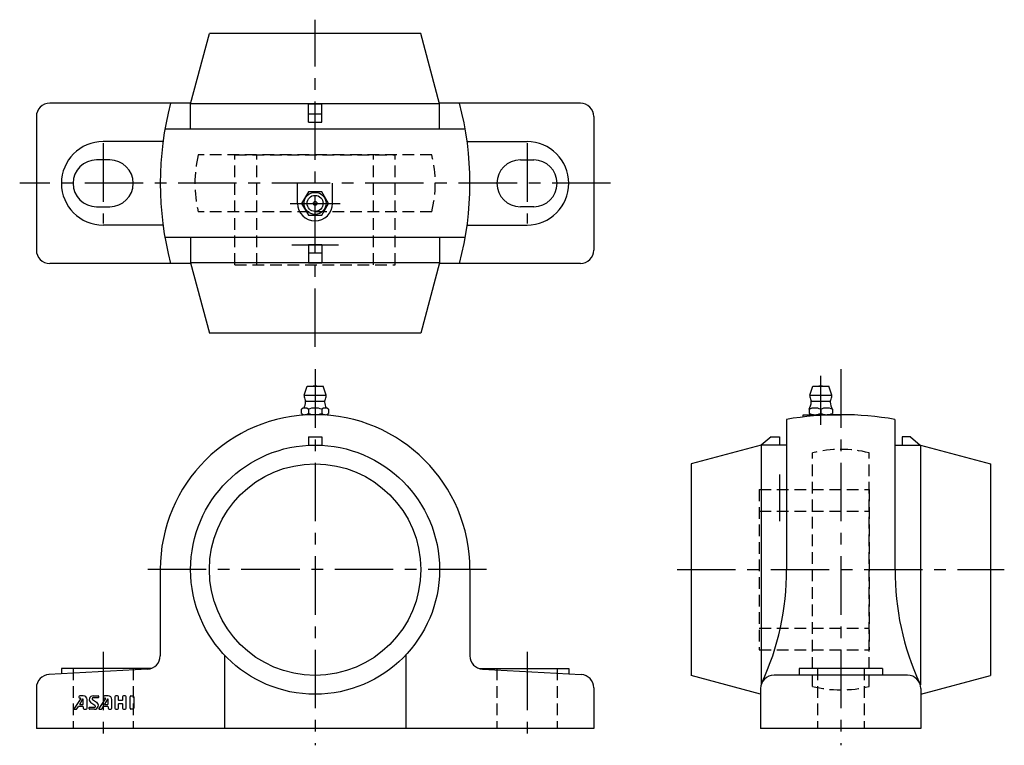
# Model space of a CAD drawing. Extents: x -88 to 206, y -5 to 212.
import ezdxf

# ---------------------------------------------------------------- set-up
doc = ezdxf.new("R2010")
doc.units = 0
doc.header["$LTSCALE"] = 14
doc.header["$MEASUREMENT"] = 0
doc.linetypes.add('CENTER', pattern=[2, 1.25, -0.25, 0.25, -0.25])
doc.linetypes.add('HIDDEN', pattern=[0.375, 0.25, -0.125])
doc.layers.get('0').update_dxf_attribs({"linetype": 'CONTINUOUS'})
for name, color, linetype in [('1', 3, 'CONTINUOUS'), ('CENTER', 1, 'CENTER'), ('HIDDEN', 3, 'HIDDEN')]:
    doc.layers.add(name, color=color, linetype=linetype)

msp = doc.modelspace()

# ---------------------------------------------------------------- linework, layer by layer
for p, q in [((-37.3, 187.13), (-31.67, 208.13)), ((31.67, 208.13), (-31.67, 208.13)), ((37.3, 187.13), (31.67, 208.13)), ((-37.26, 187.28), (-79.5, 187.28)), ((37.3, 187.13), (-37.3, 187.13)), ((-37.3, 179.53), (-37.3, 187.13)), ((-2, 181.63), (-2, 187.11)), ((-2, 187.11), (2, 187.11)), ((2, 181.63), (2, 187.11)), ((79.5, 187.28), (37.26, 187.28)), ((37.3, 179.53), (37.3, 187.13)), ((-83.5, 183.28), (-83.5, 143.28)), ((-2, 184.13), (2, 184.13)), ((83.5, 183.28), (83.5, 143.28)), ((-2, 181.63), (2, 181.63)), ((44.98, 179.53), (-44.98, 179.53)), ((-45.57, 175.78), (-63.5, 175.78)), ((45.57, 175.78), (63.5, 175.78)), ((-61.5, 170.28), (-65.5, 170.28)), ((61.5, 170.28), (65.5, 170.28)), ((-5.25, 157.28), (-5.25, 163.28)), ((5.25, 157.28), (5.25, 163.28)), ((-65.5, 156.28), (-61.5, 156.28)), ((65.5, 156.28), (61.5, 156.28)), ((-45.57, 150.78), (-63.5, 150.78)), ((45.57, 150.78), (63.5, 150.78)), ((44.98, 147.03), (-44.98, 147.03)), ((-37.3, 147.03), (-37.3, 139.43)), ((-2, 144.93), (-2, 139.45)), ((-2, 144.93), (2, 144.93)), ((2, 144.93), (2, 139.45)), ((37.3, 147.03), (37.3, 139.43)), ((-2, 142.43), (2, 142.43)), ((-37.26, 139.28), (-79.5, 139.28)), ((37.3, 139.43), (-37.3, 139.43)), ((-37.3, 139.43), (-31.67, 118.43)), ((-2, 139.45), (2, 139.45)), ((37.3, 139.43), (31.67, 118.43)), ((79.5, 139.28), (37.26, 139.28)), ((31.67, 118.43), (-31.67, 118.43)), ((-3.3, 99.8), (-2.4, 102.5)), ((-2.4, 102.5), (2.4, 102.5)), ((3.3, 99.8), (2.4, 102.5)), ((148.2, 99.8), (149.1, 102.5)), ((149.1, 102.5), (153.9, 102.5)), ((154.8, 99.8), (153.9, 102.5)), ((-3.3, 99.8), (3.3, 99.8)), ((-2.8, 98.05), (2.8, 98.05)), ((148.2, 99.8), (154.8, 99.8)), ((148.7, 98.05), (154.3, 98.05)), ((-4.04, 94.37), (-4.04, 95.63)), ((-2.02, 95.63), (-2.02, 94.37)), ((2.02, 95.63), (2.02, 94.37)), ((4.04, 95.63), (4.04, 94.37)), ((148, 95.63), (148, 94.37)), ((151.5, 95.63), (151.5, 94.37)), ((155, 95.63), (155, 94.37)), ((3.03, 94), (-3.03, 94)), ((141.25, 92.58), (141.25, 47.6)), ((146.25, 94), (157.5, 94)), ((146.25, 93.32), (146.25, 94)), ((149.75, 94), (153.25, 94)), ((173.75, 92.58), (173.75, 47.6)), ((-2, 87.4), (-2, 84.85)), ((-2, 87.4), (2, 87.4)), ((2, 87.4), (2, 84.85)), ((136.65, 87.4), (133.67, 84.9)), ((136.65, 87.4), (139.15, 87.4)), ((139.15, 87.4), (139.15, 84.9)), ((175.85, 87.4), (175.85, 84.9)), ((178.35, 87.4), (175.85, 87.4)), ((178.35, 87.4), (181.33, 84.9)), ((133.65, 84.9), (112.65, 79.27)), ((141.25, 84.9), (133.65, 84.9)), ((133.65, 84.9), (133.65, 13.09)), ((173.75, 84.9), (181.35, 84.9)), ((181.35, 84.9), (181.35, 13.09)), ((181.35, 84.9), (202.35, 79.27)), ((112.65, 79.27), (112.65, 15.93)), ((202.35, 79.27), (202.35, 15.93)), ((-46.4, 47.6), (-46.4, 21.79)), ((46.4, 47.6), (46.4, 21.79)), ((-27.16, 22.03), (-27.16, 0)), ((27.16, 22.03), (27.16, 0)), ((-50.18, 17.8), (-79.72, 16.2)), ((-49.12, 18), (-76, 18)), ((-76, 18), (-76, 16.4)), ((49.12, 18), (76, 18)), ((50.18, 17.8), (79.72, 16.2)), ((76, 18), (76, 16.4)), ((170, 18), (145, 18)), ((145, 18), (145, 16)), ((170, 18), (170, 16)), ((133.5, 10.34), (112.65, 15.93)), ((177.5, 16), (137.5, 16)), ((181.5, 10.34), (202.35, 15.93)), ((-83.5, 12.21), (-83.5, 0)), ((83.5, 12.21), (83.5, 0)), ((133.5, 12), (133.5, 0)), ((181.5, 12), (181.5, 0)), ((83.5, 0), (-83.5, 0)), ((181.5, 0), (133.5, 0))]:
    msp.add_line(p, q)
msp.add_lwpolyline([(-2.02, 160.78), (-4.04, 157.28), (-2.02, 153.78), (2.02, 153.78), (4.04, 157.28), (2.02, 160.78)], close=True)
for centre, radius in [((0, 157.28), 3.3), ((0, 157.28), 2.4), ((0, 157.28), 0.555), ((0, 47.6), 37.3), ((0, 47.6), 31.67)]:
    msp.add_circle(centre, radius)
for centre, radius, start, end in [((-79.5, 183.28), 4, 90, 180), ((47.6, 163.28), 94, 165.2075, 194.7925), ((-47.6, 163.28), 94, 345.2075, 14.7925), ((79.5, 183.28), 4, 0, 90), ((-63.5, 163.28), 12.5, 90, 270), ((63.5, 163.28), 12.5, 270, 90), ((-65.5, 163.28), 7, 90, 270), ((-61.5, 163.28), 7, 270, 90), ((61.5, 163.28), 7, 90, 270), ((65.5, 163.28), 7, 270, 90), ((0, 157.28), 5.25, 180, 0), ((-79.5, 143.28), 4, 180, 270), ((79.5, 143.28), 4, 270, 0), ((0, 101.01), 1.59, 69.555, 110.445), ((151.5, 101.01), 1.59, 69.555, 110.445), ((0, 99.8), 3.3, 180, 208.0616), ((-8.79, 98.42), 6, 336.1715, 353.8983), ((-3.62, 97.87), 0.8, 353.8983, 28.0616), ((3.62, 97.87), 0.8, 151.9384, 186.1017), ((8.79, 98.42), 6, 186.1017, 203.8285), ((0, 99.8), 3.3, 331.9384, 0), ((142.71, 98.42), 6, 332.3723, 353.8983), ((151.5, 99.8), 3.3, 180, 208.0616), ((147.88, 97.87), 0.8, 353.8983, 28.0616), ((155.12, 97.87), 0.8, 151.9384, 186.1017), ((160.29, 98.42), 6, 186.1017, 207.6277), ((151.5, 99.8), 3.3, 331.9384, 0), ((-3.03, 94.44), 1.56, 49.7398, 130.2602), ((0, 90.3), 5.7, 69.2291, 110.7709), ((3.03, 94.44), 1.56, 49.7398, 130.2602), ((149.75, 91.68), 4.32, 66.1022, 113.8978), ((153.25, 91.68), 4.32, 66.1022, 113.8978), ((0, 47.6), 46.4, 0, 180), ((-3.03, 95.56), 1.56, 229.7398, 310.2602), ((0, 99.7), 5.7, 249.2291, 290.7709), ((3.03, 95.56), 1.56, 229.7398, 310.2602), ((157.5, 0), 94, 80.0451, 99.9549), ((149.75, 98.32), 4.32, 246.1022, 293.8978), ((153.25, 98.32), 4.32, 246.1022, 293.8978), ((61.25, 47.24), 80, 335.1946, 0.257), ((253.75, 47.24), 80, 179.743, 204.8054), ((-50.4, 21.79), 4, 273.0857, 0), ((50.4, 21.79), 4, 180, 266.9143), ((-79.5, 12.21), 4, 93.0857, 180), ((79.5, 12.21), 4, 0, 86.9143), ((137.5, 12), 4, 90, 180), ((177.5, 12), 4, 0, 90)]:
    msp.add_arc(centre, radius, start, end)
at = {"layer": '1'}
for p, q in [((-70.23, 9.06), (-72.19, 5.99)), ((-70.81, 9.53), (-70.81, 9.44)), ((-69.44, 9.81), (-70.52, 9.81)), ((-70.52, 9.15), (-70.28, 9.15)), ((-66.52, 9.81), (-64.98, 9.81)), ((-64.98, 9.24), (-66.5, 9.24)), ((-64.87, 9.7), (-64.87, 9.35)), ((-62.8, 9.06), (-64.76, 5.99)), ((-63.38, 9.53), (-63.38, 9.43)), ((-62.01, 9.81), (-63.09, 9.81)), ((-63.09, 9.15), (-62.85, 9.15)), ((-60.01, 9.53), (-60.01, 6.1)), ((-59.16, 9.81), (-59.73, 9.81)), ((-58.87, 8.5), (-58.87, 9.53)), ((-57.73, 9.53), (-57.73, 8.5)), ((-56.87, 9.81), (-57.44, 9.81)), ((-56.58, 6.1), (-56.58, 9.53)), ((-55.44, 6.1), (-55.44, 9.53)), ((-55.16, 9.81), (-54.58, 9.81)), ((-54.3, 9.53), (-54.3, 6.1)), ((-71.36, 5.94), (-70.89, 6.64)), ((-70.84, 6.67), (-69.56, 6.67)), ((-69.65, 8.79), (-70.53, 7.33)), ((-70.48, 7.24), (-69.56, 7.24)), ((-69.44, 7.35), (-69.44, 8.73)), ((-69.44, 6.55), (-69.44, 6.1)), ((-68.3, 6.1), (-68.3, 8.67)), ((-67.73, 5.93), (-67.73, 6.27)), ((-67.61, 6.38), (-66.1, 6.38)), ((-65.94, 6.91), (-67.16, 7.72)), ((-66.66, 8.72), (-65.44, 7.91)), ((-63.93, 5.94), (-63.46, 6.64)), ((-63.41, 6.67), (-62.13, 6.67)), ((-62.23, 8.79), (-63.1, 7.33)), ((-63.06, 7.24), (-62.13, 7.24)), ((-62.01, 7.35), (-62.01, 8.73)), ((-62.01, 6.55), (-62.01, 6.1)), ((-60.87, 6.1), (-60.87, 8.67)), ((-58.87, 6.1), (-58.87, 7.41)), ((-57.84, 8.38), (-58.76, 8.38)), ((-58.76, 7.53), (-57.84, 7.53)), ((-57.73, 7.41), (-57.73, 6.1)), ((-72.09, 5.81), (-71.59, 5.81)), ((-69.16, 5.81), (-68.58, 5.81)), ((-66.07, 5.81), (-67.61, 5.81)), ((-64.66, 5.81), (-64.17, 5.81)), ((-61.73, 5.81), (-61.16, 5.81)), ((-59.73, 5.81), (-59.16, 5.81)), ((-57.44, 5.81), (-56.87, 5.81)), ((-54.58, 5.81), (-55.16, 5.81))]:
    msp.add_line(p, q, dxfattribs=at)
for centre, radius, start, end in [((-70.52, 9.53), 0.286, 90, 180), ((-70.52, 9.43), 0.286, 180, 270), ((-70.28, 9.09), 0.0571, 327.5288, 90), ((-69.44, 8.67), 1.14, 0, 90), ((-66.52, 8.67), 1.14, 90, 236.3099), ((-66.5, 8.95), 0.286, 90, 236.3099), ((-64.98, 9.7), 0.114, 0, 90), ((-64.98, 9.35), 0.114, 270, 0), ((-63.09, 9.53), 0.286, 90, 180), ((-63.09, 9.43), 0.286, 180, 270), ((-62.85, 9.09), 0.0571, 327.5288, 90), ((-62.01, 8.67), 1.14, 0, 90), ((-59.73, 9.53), 0.286, 90, 180), ((-59.16, 9.53), 0.286, 0, 90), ((-57.44, 9.53), 0.286, 90, 180), ((-56.87, 9.53), 0.286, 0, 90), ((-55.16, 9.53), 0.286, 90, 180), ((-54.58, 9.53), 0.286, 0, 90), ((-72.09, 5.93), 0.114, 147.5288, 270), ((-71.59, 6.1), 0.286, 270, 326.3099), ((-70.84, 6.61), 0.0571, 90, 146.3099), ((-70.48, 7.3), 0.0571, 149.0362, 270), ((-69.56, 8.73), 0.114, 0, 149.0362), ((-69.56, 7.35), 0.114, 270, 0), ((-69.56, 6.55), 0.114, 0, 90), ((-69.16, 6.1), 0.286, 180, 270), ((-68.58, 6.1), 0.286, 270, 0), ((-67.61, 6.27), 0.114, 90, 180), ((-67.61, 5.93), 0.114, 180, 270), ((-66.1, 6.67), 0.286, 270, 56.3099), ((-66.07, 6.95), 1.14, 270, 56.3099), ((-64.66, 5.93), 0.114, 147.5288, 270), ((-64.17, 6.1), 0.286, 270, 326.3099), ((-63.41, 6.61), 0.0571, 90, 146.3099), ((-63.06, 7.3), 0.0571, 149.0362, 270), ((-62.13, 8.73), 0.114, 0, 149.0362), ((-62.13, 7.35), 0.114, 270, 0), ((-62.13, 6.55), 0.114, 0, 90), ((-61.73, 6.1), 0.286, 180, 270), ((-61.16, 6.1), 0.286, 270, 0), ((-59.73, 6.1), 0.286, 180, 270), ((-59.16, 6.1), 0.286, 270, 0), ((-58.76, 8.5), 0.114, 180, 270), ((-58.76, 7.41), 0.114, 90, 180), ((-57.84, 8.5), 0.114, 270, 0), ((-57.84, 7.41), 0.114, 0, 90), ((-57.44, 6.1), 0.286, 180, 270), ((-56.87, 6.1), 0.286, 270, 0), ((-55.16, 6.1), 0.286, 180, 270), ((-54.58, 6.1), 0.286, 270, 0)]:
    msp.add_arc(centre, radius, start, end, dxfattribs=at)
at = {"layer": 'CENTER'}
for p, q in [((0, 114.28), (0, 212.28)), ((-63.5, 175.28), (-63.5, 151.28)), ((63.5, 175.28), (63.5, 151.28)), ((88.5, 163.28), (-88.5, 163.28)), ((-7.51, 157.28), (7.51, 157.28)), ((-7, 144.88), (7, 144.88)), ((0, 107.6), (0, -5)), ((157.5, 107.6), (157.5, -5)), ((151.5, 91), (151.5, 105.6)), ((139.1, 76.1), (139.1, 62.1)), ((51.4, 47.6), (-51.4, 47.6)), ((108.5, 47.6), (206.5, 47.6)), ((-63.5, 23), (-63.5, -5)), ((63.5, 23), (63.5, -5))]:
    msp.add_line(p, q, dxfattribs=at)
at = {"layer": 'HIDDEN'}
for p, q in [((34.98, 171.78), (-34.98, 171.78)), ((-24, 138.88), (-24, 171.78)), ((-24, 171.78), (24, 171.78)), ((-17.5, 138.88), (-17.5, 171.78)), ((17.5, 138.88), (17.5, 171.78)), ((24, 138.88), (24, 171.78)), ((34.98, 154.78), (-34.98, 154.78)), ((-24, 138.88), (24, 138.88)), ((149, 12.62), (149, 82.58)), ((166, 12.62), (166, 82.58)), ((133.1, 71.6), (133.1, 23.6)), ((133.1, 71.6), (166, 71.6)), ((166, 71.6), (166, 23.6)), ((133.1, 65.1), (166, 65.1)), ((133.1, 30.1), (166, 30.1)), ((133.1, 23.6), (166, 23.6)), ((-72.5, 18), (-72.5, 0)), ((-54.5, 18), (-54.5, 0)), ((54.5, 18), (54.5, 0)), ((72.5, 18), (72.5, 0)), ((150.5, 18), (150.5, 0)), ((164.5, 18), (164.5, 0))]:
    msp.add_line(p, q, dxfattribs=at)
for centre, start, end in [((0, 163.28), 166.3429, 193.6571), ((0, 163.28), 346.3429, 13.6571), ((157.5, 47.6), 76.3429, 103.6571), ((157.5, 47.6), 256.3429, 283.6571)]:
    msp.add_arc(centre, 36, start, end, dxfattribs=at)

doc.saveas('drawing.dxf')
